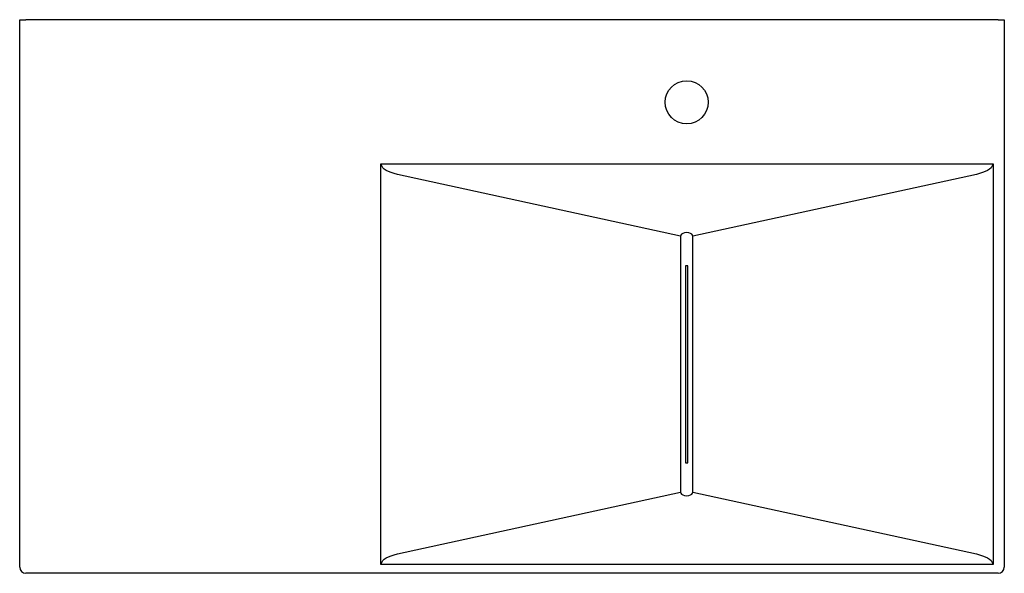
# Model space of a CAD drawing. Header units: millimetres. Extents: x 1631.116 to 1631.916, y 859.159 to 859.609.
import ezdxf

# ---------------------------------------------------------------- set-up
doc = ezdxf.new("R2010")
doc.units = ezdxf.units.MM
doc.layers.add('SANINDUSA', color=3, linetype='Continuous')

msp = doc.modelspace()

# ---------------------------------------------------------------- linework, layer by layer
at = {"layer": 'SANINDUSA'}
for p, q in [((1631.11623, 859.16403), (1631.11623, 859.60903)), ((1631.11623, 859.60903), (1631.12123, 859.60903)), ((1631.91123, 859.60903), (1631.12123, 859.60903)), ((1631.91123, 859.60903), (1631.91623, 859.60903)), ((1631.91623, 859.60903), (1631.91623, 859.16403)), ((1631.40956, 859.49179), (1631.90707, 859.49179)), ((1631.40956, 859.16627), (1631.40956, 859.49179)), ((1631.41119, 859.48852), (1631.40956, 859.49179)), ((1631.90707, 859.49179), (1631.90544, 859.48853)), ((1631.90707, 859.49179), (1631.90707, 859.16627)), ((1631.65317, 859.4332), (1631.4231, 859.48333)), ((1631.89351, 859.48333), (1631.66317, 859.4332)), ((1631.65317, 859.4332), (1631.65317, 859.22487)), ((1631.66317, 859.22487), (1631.66317, 859.4332)), ((1631.65717, 859.40893), (1631.65717, 859.24889)), ((1631.65917, 859.40893), (1631.65717, 859.40893)), ((1631.65917, 859.24889), (1631.65917, 859.40893)), ((1631.65717, 859.24889), (1631.65917, 859.24889)), ((1631.4231, 859.17474), (1631.65317, 859.22487)), ((1631.66317, 859.22487), (1631.89351, 859.17474)), ((1631.40956, 859.16627), (1631.41119, 859.16954)), ((1631.90544, 859.16954), (1631.90707, 859.16627)), ((1631.90707, 859.16627), (1631.40956, 859.16627)), ((1631.91123, 859.15903), (1631.12123, 859.15903))]:
    msp.add_line(p, q, dxfattribs=at)
at = {"layer": 'SANINDUSA', "flags": 128}
for points in [[(1631.4231, 859.48333), (1631.42045, 859.48399), (1631.41803, 859.48474), (1631.41587, 859.48558), (1631.41399, 859.4865), (1631.41243, 859.48748), (1631.41119, 859.48852)], [(1631.90544, 859.48853), (1631.9042, 859.48749), (1631.90264, 859.4865), (1631.90076, 859.48558), (1631.89859, 859.48474), (1631.89617, 859.48399), (1631.89351, 859.48333)], [(1631.65817, 859.436), (1631.65644, 859.43571), (1631.65504, 859.43528), (1631.65401, 859.4347), (1631.65338, 859.434), (1631.65317, 859.4332)], [(1631.66317, 859.4332), (1631.66296, 859.434), (1631.66233, 859.4347), (1631.6613, 859.43528), (1631.6599, 859.43571), (1631.65817, 859.436)], [(1631.65317, 859.22487), (1631.65338, 859.22407), (1631.65401, 859.22337), (1631.65504, 859.22279), (1631.65644, 859.22236), (1631.65817, 859.22207)], [(1631.65817, 859.22207), (1631.6599, 859.22236), (1631.6613, 859.22279), (1631.66233, 859.22337), (1631.66296, 859.22407), (1631.66317, 859.22487)], [(1631.41119, 859.16954), (1631.41243, 859.17059), (1631.41399, 859.17157), (1631.41587, 859.17249), (1631.41803, 859.17333), (1631.42045, 859.17408), (1631.4231, 859.17474)], [(1631.89351, 859.17474), (1631.89617, 859.17408), (1631.89859, 859.17333), (1631.90076, 859.17249), (1631.90264, 859.17157), (1631.9042, 859.17058), (1631.90544, 859.16954)]]:
    msp.add_lwpolyline(points, dxfattribs=at)
at = {"layer": 'SANINDUSA'}
msp.add_circle((1631.65817, 859.54193), 0.0175, dxfattribs=at)
for centre, start, end in [((1631.12123, 859.16403), 180, 270), ((1631.91123, 859.16403), 270, 0)]:
    msp.add_arc(centre, 0.005, start, end, dxfattribs=at)

doc.saveas('drawing.dxf')
